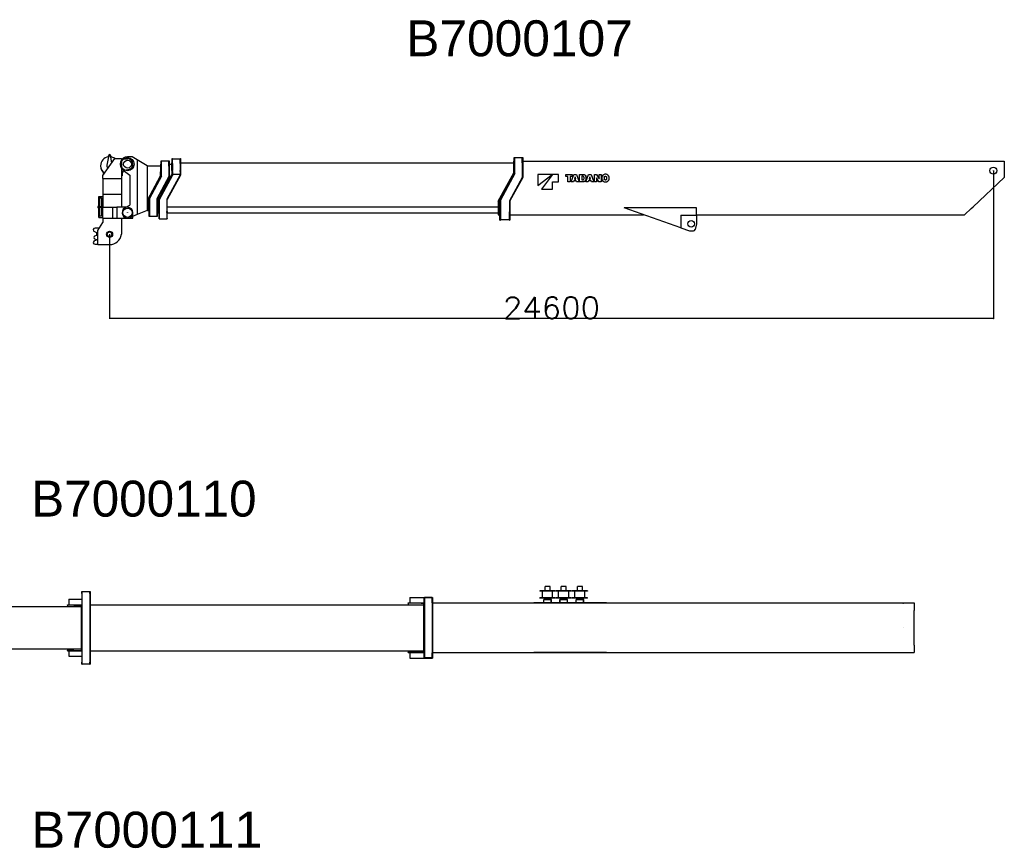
# Model space of a CAD drawing. Extents: x 1292 to 96515, y -55444 to 58338.
# Tile 41 of 80: x 20967 to 48373, y 3760 to 26826. Entities that reach past the tile are written whole.
import ezdxf

# ---------------------------------------------------------------- set-up
doc = ezdxf.new("R2010")
doc.units = 0
doc.header["$PDMODE"] = 35
doc.layers.get('0').update_dxf_attribs({"linetype": 'CONTINUOUS'})
doc.layers.get('DEFPOINTS').update_dxf_attribs({"linetype": 'CONTINUOUS'})
doc.styles.add('MX_DIMTXSTY_4', font='txt.shx', dxfattribs={"width": 1.05, "bigfont": 'extfont.shx'})
doc.styles.add('MX_NOTE_STANDARD', font='txt.shx', dxfattribs={"bigfont": 'extfont.shx'})
doc.dimstyles.new('MXDIMSTYLE', dxfattribs={"dimtxt": 2.8, "dimasz": 2.5, "dimexe": 1, "dimexo": 0.5, "dimgap": 0.5, "dimtad": 1, "dimdsep": 46, "dimtxsty": 'MX_NOTE_STANDARD', "dimblk1": 'OPEN30', "dimblk2": 'OPEN30', "dimsah": 1, "dimcen": 2.5, "dimadec": 0, "dimazin": 0, "dimtfac": 1, "dimtmove": 0, "dimatfit": 3, "dimldrblk": 'OPEN30', "dimfxl": 1, "dimtzin": 0, "dimarcsym": 0})

# ---------------------------------------------------------------- blocks, each defined once
blk = doc.blocks.new('_OPEN30')
at = {"color": 0, "linetype": 'ByBlock', "lineweight": -2}
for p, q in [((-1, 0.267949), (0, 0)), ((0, 0), (-1, -0.267949)), ((0, 0), (-1, 0))]:
    blk.add_line(p, q, dxfattribs=at)
blk = doc.blocks.new('*D12')
at = {"color": 0, "linetype": 'Continuous', "lineweight": -2}
for p, q in [((48068.692102, 22622.898417), (48068.692102, 18502.957499)), ((23468.692102, 20852.898661), (23468.692102, 18502.957499)), ((48065.922102, 18503.957499), (23471.462102, 18503.957499))]:
    blk.add_line(p, q, dxfattribs=at)
at = {"layer": 'DEFPOINTS', "color": 0, "linetype": 'Continuous', "lineweight": 0}
for p in [(48068.692102, 22623.398417), (23468.692102, 20853.398661), (23468.692102, 18503.957499)]:
    blk.add_point(p, dxfattribs=at)
at = {"color": 0, "linetype": 'Continuous', "lineweight": -2, "xscale": 2.77, "yscale": 2.77, "zscale": 2.77, "rotation": 180}
blk.add_blockref('_OPEN30', (23468.692102, 18503.957499), dxfattribs=at)
at = {"color": 0, "linetype": 'Continuous', "lineweight": -2, "xscale": 2.77, "yscale": 2.77, "zscale": 2.77}
blk.add_blockref('_OPEN30', (48068.692102, 18503.957499), dxfattribs=at)
at = {"color": 0, "linetype": 'Continuous', "insert": (35768.692102, 18804.457499), "char_height": 600, "attachment_point": 5, "line_spacing_factor": 0.792857, "style": 'MX_DIMTXSTY_4'}
blk.add_mtext('\\A1;24600', dxfattribs=at)

msp = doc.modelspace()

# ---------------------------------------------------------------- linework, layer by layer
at = {"color": 41, "linetype": 'Continuous'}
for p, q in [((23444.15, 23053.91), (23390.16, 22779.83)), ((23431.78, 23004.84), (23441.23, 23039.05)), ((23451.69, 23049.2), (23451.69, 23052.32)), ((23485.69, 23049.2), (23485.69, 23052.32)), ((23534.36, 22845.13), (23493.23, 23053.91)), ((23518.91, 23002.51), (23493.96, 23050.24)), ((23218.69, 22760.61), (23218.69, 22752.17)), ((23278.69, 22486.6), (23618.69, 22963.4)), ((23388.69, 22762.86), (23388.69, 22764.74)), ((23618.69, 22963.4), (23798.69, 22963.4)), ((23798.69, 22963.4), (23798.69, 22401.4)), ((23798.69, 22953.4), (23968.69, 22953.4)), ((23278.69, 22401.4), (23278.69, 22486.6)), ((23295.01, 22509.48), (23309.46, 22561.82)), ((23818.69, 22483.4), (23798.69, 22483.4)), ((23818.69, 22528.4), (23818.69, 22483.4)), ((24010.69, 22659.4), (23890.69, 22624.4)), ((23278.69, 22401.4), (23798.69, 22401.4)), ((23278.69, 22401.4), (23278.69, 21966.4)), ((23798.69, 22401.4), (23798.69, 21966.4)), ((23278.69, 21966.4), (23278.69, 21603.4)), ((23278.69, 21966.4), (23798.69, 21966.4)), ((23798.69, 21966.4), (23798.69, 21603.4)), ((23174.09, 21688.4), (23162.09, 21688.4)), ((23162.09, 21688.4), (23162.09, 21686.93)), ((23162.09, 21686.93), (23162.09, 21632.94)), ((23174.09, 21900.4), (23278.69, 21900.4)), ((23174.09, 21650.01), (23174.09, 21900.4)), ((23176.39, 21898.1), (23278.69, 21898.1)), ((23176.39, 21618.4), (23176.39, 21898.1)), ((23245.69, 21858.4), (23191.69, 21858.4)), ((23191.69, 21858.4), (23191.69, 21618.4)), ((23245.69, 21858.4), (23245.69, 21618.4)), ((23162.09, 21625.4), (23143.99, 21625.4)), ((23143.99, 21625.4), (23143.99, 21608.4)), ((23143.99, 21608.4), (23143.99, 21591.4)), ((23162.09, 21591.4), (23143.99, 21591.4)), ((23162.09, 21632.94), (23162.09, 21583.86)), ((23162.09, 21583.86), (23162.09, 21529.87)), ((23162.09, 21529.87), (23162.09, 21528.4)), ((23174.09, 21528.4), (23162.09, 21528.4)), ((23174.09, 21650.01), (23174.09, 21632.94)), ((23174.09, 21632.94), (23174.09, 21583.86)), ((23278.69, 21618.4), (23174.09, 21618.4)), ((23278.69, 21598.4), (23174.09, 21598.4)), ((23174.09, 21583.86), (23174.09, 21566.79)), ((23174.09, 21316.4), (23174.09, 21566.79)), ((23176.39, 21318.7), (23176.39, 21598.4)), ((23191.69, 21598.4), (23191.69, 21358.4)), ((23245.69, 21598.4), (23245.69, 21358.4)), ((23278.69, 21603.4), (23564.29, 21603.4)), ((23278.69, 21303.4), (23278.69, 21603.4)), ((23564.29, 21303.4), (23564.29, 21603.4)), ((23564.29, 21603.4), (23668.69, 21603.4)), ((23968.69, 21603.4), (23668.69, 21603.4)), ((23668.69, 21603.4), (23668.69, 21303.4)), ((24118.69, 21303.4), (24118.69, 21453.4)), ((23139.69, 20956), (23278.69, 21175.7)), ((23174.09, 21316.4), (23278.69, 21316.4)), ((23176.39, 21318.7), (23278.69, 21318.7)), ((23245.69, 21358.4), (23191.69, 21358.4)), ((23278.69, 21303.4), (23564.29, 21303.4)), ((23278.69, 21303.4), (23278.69, 21175.7)), ((23564.29, 21303.4), (23668.69, 21303.4)), ((23668.69, 21303.4), (24118.69, 21303.4)), ((23798.69, 21303.4), (23798.69, 20853.4)), ((23113.69, 20893.4), (23041.78, 20928.45)), ((23062.62, 20811.39), (23139.69, 20839.4)), ((23182.33, 21023.4), (23063.69, 21023.4)), ((23113.69, 20829.95), (23113.69, 20893.4)), ((23139.69, 20564.4), (23139.69, 20956)), ((23041.78, 20668.34), (23108.34, 20700.79)), ((23139.69, 20689.4), (23062.62, 20717.4)), ((23063.69, 20573.4), (23139.69, 20573.4)), ((23139.69, 20564.4), (23468.69, 20564.4))]:
    msp.add_line(p, q, dxfattribs=at)
at = {"color": 162, "linetype": 'Continuous'}
for p, q in [((24098.19, 23008.4), (23968.69, 23008.4)), ((24241.49, 22922.86), (24098.19, 23008.4)), ((24518.69, 22757.4), (24241.49, 22922.86)), ((24241.49, 22922.86), (24241.49, 21403.4)), ((24518.69, 22757.4), (24888.69, 22757.4)), ((24518.69, 22757.4), (24518.69, 21517.4)), ((24888.69, 22800.4), (24888.69, 22590.8)), ((24888.69, 22800.4), (24902.69, 22800.4)), ((24902.69, 22750.4), (24902.69, 22900.4)), ((24902.69, 22900.4), (24912.69, 22900.4)), ((24902.69, 22469.4), (24902.69, 22750.4)), ((24912.69, 22466.88), (24912.69, 22900.4)), ((25118.69, 22890.4), (24912.69, 22890.4)), ((25118.69, 22900.4), (25128.69, 22900.4)), ((25118.69, 22750.4), (25118.69, 22900.4)), ((25118.69, 22750.4), (25118.69, 22459.43)), ((25128.69, 22900.4), (25128.69, 22750.4)), ((25128.69, 22800.4), (25198.69, 22800.4)), ((25128.69, 22750.4), (25128.69, 22456.9)), ((25198.69, 22632.2), (25198.69, 22843.4)), ((25198.69, 22843.4), (25208.69, 22843.4)), ((25208.69, 22903.4), (25208.69, 22958.4)), ((25208.69, 22958.4), (25220.69, 22958.4)), ((25208.69, 22839.19), (25208.69, 22903.4)), ((25208.69, 22818.41), (25208.69, 22839.19)), ((25208.69, 22818.41), (25208.69, 22624.27)), ((25220.69, 22839.19), (25220.69, 22958.4)), ((25220.69, 22948.4), (25430.69, 22948.4)), ((25220.69, 22818.41), (25220.69, 22839.19)), ((25220.69, 22818.41), (25220.69, 22624.27)), ((25430.69, 22958.4), (25442.69, 22958.4)), ((25430.69, 22903.4), (25430.69, 22958.4)), ((25430.69, 22839.19), (25430.69, 22903.4)), ((25430.69, 22818.41), (25430.69, 22839.19)), ((25430.69, 22818.41), (25430.69, 22624.27)), ((25442.69, 22958.4), (25442.69, 22903.4)), ((25442.69, 22903.4), (25442.69, 22839.19)), ((25442.69, 22843.4), (34723.69, 22843.4)), ((25442.69, 22839.19), (25442.69, 22818.41)), ((25442.69, 22818.41), (25442.69, 22624.27)), ((34723.69, 22884.4), (34733.69, 22884.4)), ((34723.69, 22673.2), (34723.69, 22884.4)), ((34733.69, 22838.4), (34733.69, 22988.4)), ((34733.69, 22988.4), (34745.69, 22988.4)), ((34733.69, 22544.4), (34733.69, 22838.4)), ((34745.69, 22541.34), (34745.69, 22988.4)), ((34955.69, 22978.4), (34745.69, 22978.4)), ((34955.69, 22988.4), (34967.69, 22988.4)), ((34955.69, 22838.4), (34955.69, 22988.4)), ((34955.69, 22838.4), (34955.69, 22432.38)), ((34967.69, 22988.4), (34967.69, 22838.4)), ((34967.69, 22884.4), (48372.69, 22884.4)), ((34967.69, 22838.4), (34967.69, 22429.3)), ((48372.69, 22884.4), (48372.69, 22673.2)), ((23844.92, 22639.98), (24028.69, 22500.8)), ((24028.69, 22500.8), (24028.69, 21659)), ((24528.69, 21800.9), (24888.69, 22475.9)), ((24808.69, 21781.4), (25198.69, 22516.4)), ((24848.69, 21819.4), (25208.69, 22494.4)), ((24860.69, 21816.4), (25220.69, 22491.4)), ((24888.69, 22475.9), (24888.69, 22590.8)), ((25430.69, 22502.76), (25061.69, 21827.76)), ((25442.69, 22499.7), (25073.69, 21824.7)), ((25198.69, 22632.2), (25198.69, 22516.4)), ((25208.69, 22598.49), (25208.69, 22624.27)), ((25208.69, 22598.49), (25208.69, 22526.2)), ((25208.69, 22526.2), (25208.69, 22494.4)), ((25208.69, 22526.2), (25220.69, 22526.2)), ((25220.69, 22598.49), (25220.69, 22624.27)), ((25220.69, 22598.49), (25220.69, 22526.2)), ((25220.69, 22526.2), (25430.69, 22526.2)), ((25220.69, 22526.2), (25220.69, 22491.4)), ((25430.69, 22598.49), (25430.69, 22624.27)), ((25430.69, 22598.49), (25430.69, 22526.2)), ((25430.69, 22526.2), (25442.69, 22526.2)), ((25430.69, 22526.2), (25430.69, 22502.76)), ((25442.69, 22624.27), (25442.69, 22598.49)), ((25442.69, 22598.49), (25442.69, 22526.2)), ((25442.69, 22526.2), (25442.69, 22499.7)), ((34288.69, 21772.4), (34723.69, 22562.4)), ((34333.69, 21809.4), (34733.69, 22544.4)), ((34745.69, 22541.34), (34345.69, 21806.34)), ((34723.69, 22562.4), (34723.69, 22673.2)), ((35387.54, 22210.56), (35786.93, 22517.77)), ((35786.93, 22517.77), (35387.54, 22517.77)), ((35387.54, 22517.77), (35387.54, 22210.56)), ((35797.17, 22517.77), (35489.95, 22108.15)), ((35961.03, 22517.77), (35797.17, 22517.77)), ((35961.03, 22312.96), (35961.03, 22517.77)), ((36165.84, 22462.19), (36165.84, 22517.77)), ((36165.84, 22517.77), (36344.93, 22517.77)), ((36317.82, 22312.96), (36391.92, 22517.77)), ((36344.93, 22517.77), (36344.93, 22462.19)), ((36391.92, 22517.77), (36461.9, 22517.77)), ((36461.9, 22517.77), (36536.02, 22312.96)), ((36551.18, 22312.96), (36551.18, 22517.77)), ((36551.18, 22517.77), (36653.53, 22517.77)), ((36726.91, 22312.96), (36801.01, 22517.77)), ((36801.01, 22517.77), (36871, 22517.77)), ((36871, 22517.77), (36945.11, 22312.96)), ((36962.23, 22517.77), (37022.95, 22517.77)), ((36962.23, 22312.96), (36962.23, 22517.77)), ((37022.95, 22517.77), (37080.26, 22424.55)), ((37091.92, 22420), (37091.92, 22517.77)), ((37091.92, 22517.77), (37150.58, 22517.77)), ((37150.58, 22517.77), (37150.58, 22312.96)), ((48372.69, 22673.2), (48372.69, 22433.4)), ((24568.69, 21849.4), (24902.69, 22469.4)), ((24912.69, 22466.88), (24578.69, 21846.88)), ((25118.69, 22459.43), (24783.69, 21839.43)), ((25128.69, 22456.9), (24793.69, 21836.9)), ((34955.69, 22432.38), (34599.69, 21784.38)), ((34967.69, 22429.3), (34611.69, 21781.3)), ((35797.17, 22312.96), (35961.03, 22312.96)), ((35797.17, 22108.15), (35797.17, 22312.96)), ((36222.96, 22462.19), (36165.84, 22462.19)), ((36222.96, 22312.96), (36222.96, 22462.19)), ((36287.8, 22312.96), (36222.96, 22312.96)), ((36344.93, 22462.19), (36287.8, 22462.19)), ((36287.8, 22462.19), (36287.8, 22312.96)), ((36384.71, 22312.96), (36317.82, 22312.96)), ((36393.92, 22342.81), (36384.71, 22312.96)), ((36459.91, 22342.81), (36393.92, 22342.81)), ((36422.18, 22434.49), (36407.24, 22386.03)), ((36407.24, 22386.03), (36446.59, 22386.03)), ((36427.62, 22451.9), (36426.22, 22451.9)), ((36446.59, 22386.03), (36431.65, 22434.49)), ((36469.11, 22312.96), (36459.91, 22342.81)), ((36536.02, 22312.96), (36469.11, 22312.96)), ((36653.53, 22312.96), (36551.18, 22312.96)), ((36639.02, 22466.31), (36611.91, 22466.31)), ((36611.91, 22466.31), (36611.91, 22364.42)), ((36611.91, 22364.42), (36639.02, 22364.42)), ((36793.81, 22312.96), (36726.91, 22312.96)), ((36803.01, 22342.81), (36793.81, 22312.96)), ((36869, 22342.81), (36803.01, 22342.81)), ((36831.27, 22434.49), (36816.33, 22386.03)), ((36816.33, 22386.03), (36855.68, 22386.03)), ((36836.71, 22451.9), (36835.3, 22451.9)), ((36855.68, 22386.03), (36840.74, 22434.49)), ((36878.21, 22312.96), (36869, 22342.81)), ((36945.11, 22312.96), (36878.21, 22312.96)), ((37020.89, 22312.96), (36962.23, 22312.96)), ((37021.55, 22425.14), (37020.11, 22425.14)), ((37020.89, 22410.73), (37020.89, 22312.96)), ((37089.86, 22312.96), (37032.55, 22406.18)), ((37150.58, 22312.96), (37089.86, 22312.96)), ((37091.26, 22405.59), (37092.7, 22405.59)), ((48372.69, 22433.4), (47503.74, 21619.77)), ((35489.95, 22108.15), (35797.17, 22108.15)), ((23895.34, 21584.24), (24028.69, 21659)), ((24528.69, 21706.5), (24518.69, 21706.5)), ((24528.69, 21800.9), (24528.69, 21656.4)), ((24528.69, 21656.4), (24528.69, 21507.97)), ((24568.69, 21656.4), (24528.69, 21656.4)), ((24568.69, 21564.86), (24568.69, 21849.4)), ((24578.69, 21846.88), (24578.69, 21351.4)), ((24783.69, 21839.43), (24783.69, 21564.86)), ((24793.69, 21836.9), (24793.69, 21564.86)), ((24808.69, 21656.4), (24793.69, 21656.4)), ((24808.69, 21781.4), (24808.69, 21609.5)), ((24848.69, 21488.07), (24848.69, 21819.4)), ((24860.69, 21281.4), (24860.69, 21816.4)), ((25061.69, 21827.76), (25061.69, 21488.07)), ((25073.69, 21488.07), (25073.69, 21824.7)), ((34288.69, 21772.4), (34288.69, 21619.77)), ((34333.69, 21477.01), (34333.69, 21809.4)), ((34345.69, 21806.34), (34345.69, 21252.79)), ((34599.69, 21784.38), (34599.69, 21477.01)), ((34611.69, 21781.3), (34611.69, 21477.01)), ((24241.49, 21403.4), (24025.74, 21314.67)), ((24518.69, 21517.4), (24241.49, 21403.4)), ((24528.69, 21560.4), (24518.69, 21560.4)), ((24528.69, 21507.97), (24528.69, 21501.4)), ((24568.69, 21501.4), (24528.69, 21501.4)), ((24568.69, 21537.41), (24568.69, 21564.86)), ((24568.69, 21359.89), (24568.69, 21537.41)), ((24783.69, 21564.86), (24783.69, 21537.41)), ((24783.69, 21537.41), (24783.69, 21359.89)), ((24793.69, 21564.86), (24793.69, 21537.41)), ((24793.69, 21537.41), (24793.69, 21359.89)), ((24808.69, 21501.4), (24793.69, 21501.4)), ((24808.69, 21609.5), (24808.69, 21442.4)), ((24848.69, 21609.5), (24808.69, 21609.5)), ((24848.69, 21442.4), (24808.69, 21442.4)), ((24848.69, 21460.67), (24848.69, 21488.07)), ((24848.69, 21290.06), (24848.69, 21460.67)), ((25061.69, 21460.67), (25061.69, 21488.07)), ((25061.69, 21460.67), (25061.69, 21290.06)), ((34288.69, 21609.5), (25073.69, 21609.5)), ((25073.69, 21488.07), (25073.69, 21460.67)), ((25073.69, 21290.06), (25073.69, 21460.67)), ((34288.69, 21442.4), (25073.69, 21442.4)), ((34288.69, 21619.77), (34288.69, 21568.61)), ((34288.69, 21568.61), (34288.69, 21401.24)), ((34288.69, 21401.24), (34288.69, 21396.4)), ((34288.69, 21396.4), (34333.69, 21396.4)), ((34333.69, 21449.64), (34333.69, 21477.01)), ((34333.69, 21252.79), (34333.69, 21449.64)), ((34599.69, 21449.64), (34599.69, 21477.01)), ((34599.69, 21252.79), (34599.69, 21449.64)), ((34611.69, 21477.01), (34611.69, 21449.64)), ((34611.69, 21449.64), (34611.69, 21252.79)), ((34611.69, 21396.4), (38326.74, 21396.4)), ((39373.69, 21028.5), (37788.89, 21585.4)), ((39808.69, 21585.4), (37788.89, 21585.4)), ((39373.69, 21380.4), (39373.69, 21028.5)), ((39373.69, 21380.4), (39808.69, 21380.4)), ((39808.69, 21380.4), (39808.69, 21585.4)), ((39808.69, 21396.4), (47265.19, 21396.4)), ((39808.69, 21380.4), (39808.69, 21141.4)), ((47265.19, 21396.4), (47270.36, 21401.24)), ((47449.11, 21568.61), (47270.36, 21401.24)), ((47449.11, 21568.61), (47503.74, 21619.77)), ((24568.69, 21351.4), (24568.69, 21359.89)), ((24578.69, 21351.4), (24568.69, 21351.4)), ((24578.69, 21356.4), (24783.69, 21356.4)), ((24783.69, 21359.89), (24783.69, 21351.4)), ((24793.69, 21351.4), (24783.69, 21351.4)), ((24793.69, 21359.89), (24793.69, 21351.4)), ((24848.69, 21281.4), (24848.69, 21290.06)), ((24848.69, 21281.4), (24860.69, 21281.4)), ((24860.69, 21286.4), (25061.69, 21286.4)), ((25061.69, 21281.4), (25061.69, 21290.06)), ((25061.69, 21281.4), (25073.69, 21281.4)), ((25073.69, 21290.06), (25073.69, 21281.4)), ((34333.69, 21248.4), (34333.69, 21252.79)), ((34333.69, 21248.4), (34345.69, 21248.4)), ((34599.69, 21253.4), (34345.69, 21253.4)), ((34345.69, 21248.4), (34345.69, 21252.79)), ((34599.69, 21248.4), (34599.69, 21252.79)), ((34599.69, 21248.4), (34611.69, 21248.4)), ((34611.69, 21252.79), (34611.69, 21248.4)), ((39808.69, 21141.4), (39767.47, 20981.61)), ((39373.69, 21028.5), (39613.89, 20944.1)), ((39613.89, 20944.1), (39719.05, 20944.1)), ((35728.66, 11047.14), (35588.66, 11047.14)), ((35588.66, 10925.14), (35588.66, 11047.14)), ((35728.66, 10925.14), (35728.66, 11047.14)), ((36178.66, 11047.14), (36038.66, 11047.14)), ((36038.66, 10925.14), (36038.66, 11047.14)), ((36178.66, 10925.14), (36178.66, 11047.14)), ((36628.66, 11047.14), (36488.66, 11047.14)), ((36488.66, 10925.14), (36488.66, 11047.14)), ((36628.66, 10925.14), (36628.66, 11047.14)), ((22338.66, 10691.14), (22698.66, 10691.14)), ((22338.66, 10691.14), (22338.66, 10540.14)), ((22698.66, 10856.14), (22698.66, 10911.14)), ((22698.66, 10911.14), (22710.66, 10911.14)), ((22698.66, 10856.14), (22698.66, 8944.14)), ((22710.66, 8889.14), (22710.66, 10911.14)), ((22710.66, 10906.14), (22920.66, 10906.14)), ((22920.66, 10911.14), (22932.66, 10911.14)), ((22920.66, 10856.14), (22920.66, 10911.14)), ((22920.66, 10856.14), (22920.66, 8944.14)), ((22932.66, 10911.14), (22932.66, 10856.14)), ((22932.66, 10856.14), (22932.66, 8944.14)), ((31823.66, 10745.14), (32445.66, 10745.14)), ((31823.66, 10745.14), (31823.66, 10594.14)), ((32223.66, 10595.14), (32223.66, 10745.14)), ((32235.66, 10745.14), (32235.66, 9055.14)), ((32445.66, 10741.14), (32235.66, 10741.14)), ((32445.66, 10745.14), (32457.66, 10745.14)), ((32445.66, 10595.14), (32445.66, 10745.14)), ((32457.66, 10745.14), (32457.66, 10595.14)), ((35873.66, 10925.14), (35443.66, 10925.14)), ((35443.66, 10925.14), (35443.66, 10915.14)), ((35873.66, 10915.14), (35443.66, 10915.14)), ((35443.66, 10725.14), (35443.66, 10735.14)), ((35873.66, 10735.14), (35443.66, 10735.14)), ((35873.66, 10725.14), (35443.66, 10725.14)), ((35518.66, 10735.14), (35518.66, 10915.14)), ((35588.66, 10683.64), (35588.66, 10725.14)), ((35728.66, 10683.64), (35728.66, 10725.14)), ((35798.66, 10735.14), (35798.66, 10915.14)), ((35873.66, 10925.14), (35873.66, 10915.14)), ((35873.66, 10725.14), (35873.66, 10735.14)), ((36323.66, 10925.14), (35893.66, 10925.14)), ((35893.66, 10925.14), (35893.66, 10915.14)), ((36323.66, 10915.14), (35893.66, 10915.14)), ((35893.66, 10725.14), (35893.66, 10735.14)), ((36323.66, 10735.14), (35893.66, 10735.14)), ((36323.66, 10725.14), (35893.66, 10725.14)), ((35968.66, 10735.14), (35968.66, 10915.14)), ((36038.66, 10683.64), (36038.66, 10725.14)), ((36178.66, 10683.64), (36178.66, 10725.14)), ((36248.66, 10735.14), (36248.66, 10915.14)), ((36323.66, 10925.14), (36323.66, 10915.14)), ((36323.66, 10725.14), (36323.66, 10735.14)), ((36773.66, 10925.14), (36343.66, 10925.14)), ((36343.66, 10925.14), (36343.66, 10915.14)), ((36773.66, 10915.14), (36343.66, 10915.14)), ((36343.66, 10725.14), (36343.66, 10735.14)), ((36773.66, 10735.14), (36343.66, 10735.14)), ((36773.66, 10725.14), (36343.66, 10725.14)), ((36418.66, 10735.14), (36418.66, 10915.14)), ((36488.66, 10683.64), (36488.66, 10725.14)), ((36628.66, 10683.64), (36628.66, 10725.14)), ((36698.66, 10735.14), (36698.66, 10915.14)), ((36773.66, 10925.14), (36773.66, 10915.14)), ((36773.66, 10725.14), (36773.66, 10735.14)), ((13418.66, 10488.14), (22688.66, 10488.14)), ((22298.66, 10540.14), (22698.66, 10540.14)), ((22298.66, 10530.14), (22298.66, 10540.14)), ((22298.66, 10530.14), (22298.66, 10488.14)), ((22474.83, 10530.14), (22298.66, 10530.14)), ((22474.83, 10530.14), (22688.66, 10530.14)), ((22688.66, 10328.94), (22688.66, 10540.14)), ((22932.66, 10540.14), (32213.66, 10540.14)), ((31778.66, 10594.14), (32223.66, 10594.14)), ((31778.66, 10584.14), (31778.66, 10594.14)), ((32142.63, 10584.14), (31778.66, 10584.14)), ((31778.66, 10584.14), (31778.66, 10556.85)), ((31778.66, 10556.85), (31778.66, 10540.14)), ((32142.63, 10584.14), (32213.66, 10584.14)), ((32213.66, 10382.94), (32213.66, 10594.14)), ((32223.66, 10595.14), (32223.66, 9205.14)), ((32445.66, 10595.14), (32445.66, 9205.14)), ((32457.66, 10595.14), (32457.66, 9205.14)), ((32457.66, 10594.14), (45862.66, 10594.14)), ((35278.86, 10594.39), (35278.86, 10594.14)), ((35551.66, 10594.39), (35278.86, 10594.39)), ((35632.68, 10683.64), (35551.66, 10683.64)), ((35551.66, 10594.14), (35551.66, 10683.64)), ((35556.16, 10594.14), (35556.16, 10679.14)), ((35761.16, 10679.14), (35556.16, 10679.14)), ((35761.16, 10594.39), (35556.16, 10594.39)), ((35684.64, 10683.64), (35632.68, 10683.64)), ((35765.66, 10683.64), (35684.64, 10683.64)), ((35761.16, 10594.14), (35761.16, 10679.14)), ((35765.66, 10594.14), (35765.66, 10683.64)), ((36001.66, 10594.39), (35765.66, 10594.39)), ((36082.68, 10683.64), (36001.66, 10683.64)), ((36001.66, 10594.14), (36001.66, 10683.64)), ((36006.16, 10594.14), (36006.16, 10679.14)), ((36211.16, 10679.14), (36006.16, 10679.14)), ((36211.16, 10594.39), (36006.16, 10594.39)), ((36134.64, 10683.64), (36082.68, 10683.64)), ((36215.66, 10683.64), (36134.64, 10683.64)), ((36211.16, 10594.14), (36211.16, 10679.14)), ((36215.66, 10594.14), (36215.66, 10683.64)), ((36451.66, 10594.39), (36215.66, 10594.39)), ((36532.68, 10683.64), (36451.66, 10683.64)), ((36451.66, 10594.14), (36451.66, 10683.64)), ((36456.16, 10594.14), (36456.16, 10679.14)), ((36661.16, 10679.14), (36456.16, 10679.14)), ((36661.16, 10594.39), (36456.16, 10594.39)), ((36584.64, 10683.64), (36532.68, 10683.64)), ((36665.66, 10683.64), (36584.64, 10683.64)), ((36661.16, 10594.14), (36661.16, 10679.14)), ((36665.66, 10594.14), (36665.66, 10683.64)), ((37298.66, 10594.39), (36665.66, 10594.39)), ((37298.66, 10594.39), (37298.66, 10594.14)), ((45862.66, 10594.14), (45862.66, 10382.94)), ((22688.66, 9471.34), (22688.66, 10328.94)), ((32213.66, 9417.34), (32213.66, 10382.94)), ((45862.66, 9417.34), (45862.66, 10382.94)), ((22688.66, 9260.14), (22688.66, 9471.34)), ((32213.66, 9206.14), (32213.66, 9417.34)), ((45862.66, 9417.34), (45862.66, 9206.14)), ((13418.66, 9312.14), (22688.66, 9312.14)), ((22298.66, 9312.14), (22298.66, 9270.14)), ((22474.83, 9270.14), (22298.66, 9270.14)), ((22298.66, 9260.14), (22298.66, 9270.14)), ((22298.66, 9260.14), (22688.66, 9260.14)), ((22338.66, 9260.14), (22338.66, 9109.14)), ((22338.66, 9109.14), (22698.66, 9109.14)), ((22474.83, 9270.14), (22688.66, 9270.14)), ((22688.66, 9260.14), (22698.66, 9260.14)), ((22932.66, 9260.14), (32213.66, 9260.14)), ((31778.66, 9260.14), (31778.66, 9243.43)), ((31778.66, 9243.43), (31778.66, 9216.14)), ((32142.63, 9216.14), (31778.66, 9216.14)), ((31778.66, 9206.14), (31778.66, 9216.14)), ((31778.66, 9206.14), (32213.66, 9206.14)), ((31823.66, 9206.14), (31823.66, 9055.14)), ((31823.66, 9055.14), (32223.66, 9055.14)), ((32142.63, 9216.14), (32213.66, 9216.14)), ((32213.66, 9206.14), (32223.66, 9206.14)), ((32223.66, 9055.14), (32223.66, 9205.14)), ((32223.66, 9055.14), (32445.66, 9055.14)), ((32445.66, 9059.14), (32235.66, 9059.14)), ((32445.66, 9055.14), (32445.66, 9205.14)), ((32445.66, 9055.14), (32457.66, 9055.14)), ((32457.66, 9206.14), (45473.1, 9206.14)), ((32457.66, 9205.14), (32457.66, 9055.14)), ((35278.86, 9206.14), (35278.86, 9205.89)), ((37298.66, 9205.89), (35278.86, 9205.89)), ((37298.66, 9206.14), (37298.66, 9205.89)), ((45473.12, 9206.14), (45644.21, 9206.14)), ((45644.22, 9206.14), (45862.66, 9206.14)), ((22698.66, 8889.14), (22698.66, 8944.14)), ((22698.66, 8889.14), (22710.66, 8889.14)), ((22710.66, 8894.14), (22920.66, 8894.14)), ((22920.66, 8889.14), (22920.66, 8944.14)), ((22920.66, 8889.14), (22932.66, 8889.14)), ((22932.66, 8944.14), (22932.66, 8889.14))]:
    msp.add_line(p, q, dxfattribs=at)
for centre, radius in [((23968.69, 22803.4), 185), ((48068.69, 22623.4), 99), ((23968.69, 21453.4), 130), ((39658.69, 21141.4), 90)]:
    msp.add_circle(centre, radius, dxfattribs=at)
at = {"color": 41, "linetype": 'Continuous'}
for centre, radius in [((23968.69, 22803.4), 108.15), ((23968.69, 21453.4), 130), ((23468.69, 20853.4), 85), ((23468.69, 20853.4), 63.5)]:
    msp.add_circle(centre, radius, dxfattribs=at)
at = {"color": 162, "linetype": 'Continuous'}
for centre, radius, start, end in [((23968.69, 22803.4), 205, 90, 232.861111), ((37260.52, 22430.35), 90.58, 107.269186, 152.940304), ((37270.29, 22398.86), 123.55, 90.003317, 107.260154), ((37270.28, 22398.86), 123.55, 72.739846, 89.996683), ((37280.03, 22430.31), 90.62, 27.071489, 72.726115), ((36320.53, 22467.24), 106.79, 342.142165, 351.741732), ((36532.46, 22467), 105.92, 188.195011, 197.873237), ((36599.54, 22415.37), 78.23, 359.995154, 20.705277), ((36599.54, 22415.36), 78.23, 339.294228, 0.0022), ((36603.63, 22415.34), 134.88, 0.011009, 23.93631), ((36603.63, 22415.39), 134.88, 336.063248, 359.987765), ((36728.7, 22467.41), 107.73, 342.206222, 351.721194), ((36943.15, 22467.37), 107.56, 188.271059, 197.801569), ((36889.35, 22410.79), 131.54, 359.975201, 6.265581), ((37204.69, 22518.7), 205.65, 207.058864, 213.169177), ((36908.19, 22312.05), 205.58, 27.064602, 33.175953), ((37223.38, 22419.94), 131.47, 179.974941, 186.267103), ((37289.82, 22415.35), 123.49, 152.928981, 179.995346), ((37289.82, 22415.38), 123.49, 180.006353, 207.071342), ((37260.5, 22400.36), 90.54, 207.052822, 252.740318), ((37335.43, 22415.37), 103.74, 165.435633, 180.002805), ((37335.41, 22415.36), 103.72, 179.998345, 194.565668), ((37270.27, 22431.77), 123.44, 252.733499, 270.005512), ((37270.3, 22431.77), 123.44, 269.994488, 287.266501), ((37204.77, 22415.35), 104.11, 0.007186, 14.521274), ((37204.79, 22415.38), 104.09, 345.47743, 359.991666), ((37250.65, 22415.35), 123.59, 0.008615, 27.052096), ((37250.65, 22415.39), 123.59, 332.947581, 359.989687), ((23968.69, 21453.4), 150, 119.275455, 292.355088), ((39719.05, 20994.1), 50, 270, 345.534097)]:
    msp.add_arc(centre, radius, start, end, dxfattribs=at)
at = {"color": 41, "linetype": 'Continuous'}
for centre, radius, start, end in [((23968.69, 22803.4), 150, 286.260205, 90), ((23468.69, 22753.4), 250, 203.435372, 230.359999), ((23918.69, 22528.4), 100, 106.260205, 180), ((23968.69, 21453.4), 150, 0, 90), ((23063.69, 20973.4), 50, 90, 244.010766), ((23468.69, 20897.31), 332.91, 270, 352.421), ((23063.69, 20623.4), 50, 115.989234, 270), ((23079.69, 20764.4), 50, 109.96908, 250.03092)]:
    msp.add_arc(centre, radius, start, end, dxfattribs=at)
for centre, major_axis, start_param, end_param in [((23468.69, 23049.2), (25, 0), 0.1921525, 2.94944015), ((23468.69, 23052.32), (17, 0), 0, 3.14159265), ((23468.69, 23052.32), (17, 0), 3.14159265, 6.28318531), ((23468.69, 23049.2), (17, 0), 3.14159265, 6.28318531), ((23468.69, 22760.62), (-250, 0), 4.84933042, 6.28318531), ((23468.69, 22760.62), (-250, 0), 0, 0.9748538), ((23468.69, 22752.17), (-250, 0), 0, 0.95515427), ((23468.69, 22764.74), (80, 0), 2.94944015, 3.14160945), ((23468.69, 22764.74), (80, 0), 3.14160945, 4.18410775), ((23468.69, 22762.86), (80, 0), 3.14160945, 4.17038688), ((23468.69, 22760.62), (-250, 0), 4.08110512, 4.57544685)]:
    msp.add_ellipse(centre, major_axis=major_axis, ratio=0.987688, start_param=start_param, end_param=end_param, dxfattribs=at)
at = {"color": 162, "linetype": 'Continuous'}
for points, knots in [([(36653.53, 22517.77), (36655.63, 22517.77), (36659.82, 22517.61), (36666.03, 22516.88), (36672.12, 22515.68), (36678.05, 22514.02), (36683.82, 22511.92), (36689.39, 22509.4), (36694.74, 22506.47), (36699.86, 22503.15), (36704.71, 22499.45), (36709.27, 22495.38), (36713.52, 22490.96), (36717.45, 22486.2), (36721.01, 22481.13), (36724.2, 22475.74), (36726.05, 22471.98), (36726.91, 22470.06)], [0, 0, 0, 0, 6.3087318, 12.55319668, 18.74675641, 24.90109924, 31.0264894, 37.13205099, 43.22607709, 49.31635588, 55.41050676, 61.51631956, 67.64209061, 73.79694874, 79.99116425, 86.2364325, 92.54612322, 92.54612322, 92.54612322, 92.54612322]), ([(36672.72, 22443.03), (36672.37, 22443.96), (36671.59, 22445.77), (36670.22, 22448.38), (36668.65, 22450.85), (36666.91, 22453.16), (36664.99, 22455.32), (36662.91, 22457.31), (36660.69, 22459.12), (36658.33, 22460.75), (36655.85, 22462.19), (36653.25, 22463.43), (36650.56, 22464.46), (36647.77, 22465.28), (36644.91, 22465.87), (36641.99, 22466.23), (36640.01, 22466.31), (36639.02, 22466.31)], [0, 0, 0, 0, 2.97550147, 5.91751173, 8.8331574, 11.72862186, 14.60928282, 17.47987177, 20.34464911, 23.20758982, 26.07257533, 28.94358724, 31.82489895, 34.72126108, 37.63807606, 40.5815568, 43.55886346, 43.55886346, 43.55886346, 43.55886346]), ([(36672.72, 22443.03), (36672.37, 22443.96), (36671.59, 22445.77), (36670.22, 22448.38), (36668.65, 22450.85), (36666.91, 22453.16), (36664.99, 22455.32), (36662.91, 22457.31), (36660.69, 22459.12), (36658.33, 22460.75), (36655.85, 22462.19), (36653.25, 22463.43), (36650.56, 22464.46), (36647.77, 22465.28), (36644.91, 22465.87), (36641.99, 22466.23), (36640.01, 22466.31), (36639.02, 22466.31)], [0, 0, 0, 0, 2.97550147, 5.91751173, 8.8331574, 11.72862186, 14.60928282, 17.47987177, 20.34464911, 23.20758982, 26.07257533, 28.94358724, 31.82489895, 34.72126108, 37.63807606, 40.5815568, 43.55886346, 43.55886346, 43.55886346, 43.55886346]), ([(36639.02, 22364.42), (36640.01, 22364.42), (36641.99, 22364.5), (36644.91, 22364.86), (36647.77, 22365.46), (36650.56, 22366.27), (36653.25, 22367.31), (36655.85, 22368.55), (36658.33, 22369.98), (36660.69, 22371.61), (36662.91, 22373.43), (36664.99, 22375.41), (36666.91, 22377.57), (36668.65, 22379.88), (36670.22, 22382.35), (36671.59, 22384.96), (36672.37, 22386.77), (36672.72, 22387.7)], [0, 0, 0, 0, 2.97730449, 5.92076695, 8.83753517, 11.73381379, 14.61500093, 17.48584681, 20.35062809, 23.21333308, 26.07785305, 28.94817569, 31.82857655, 34.7238044, 37.63925588, 40.58113439, 43.55658719, 43.55658719, 43.55658719, 43.55658719]), ([(36639.02, 22364.42), (36640.01, 22364.42), (36641.99, 22364.5), (36644.91, 22364.86), (36647.77, 22365.46), (36650.56, 22366.27), (36653.25, 22367.31), (36655.85, 22368.55), (36658.33, 22369.98), (36660.69, 22371.61), (36662.91, 22373.43), (36664.99, 22375.41), (36666.91, 22377.57), (36668.65, 22379.88), (36670.22, 22382.35), (36671.59, 22384.96), (36672.37, 22386.77), (36672.72, 22387.7)], [0, 0, 0, 0, 2.97730449, 5.92076695, 8.83753517, 11.73381379, 14.61500093, 17.48584681, 20.35062809, 23.21333308, 26.07785305, 28.94817569, 31.82857655, 34.7238044, 37.63925588, 40.58113439, 43.55658719, 43.55658719, 43.55658719, 43.55658719]), ([(36726.91, 22360.67), (36726.05, 22358.75), (36724.2, 22354.99), (36721.01, 22349.61), (36717.45, 22344.53), (36713.52, 22339.77), (36709.27, 22335.35), (36704.71, 22331.29), (36699.86, 22327.58), (36694.74, 22324.26), (36689.39, 22321.33), (36683.82, 22318.81), (36678.05, 22316.71), (36672.12, 22315.05), (36666.03, 22313.85), (36659.82, 22313.12), (36655.63, 22312.96), (36653.53, 22312.96)], [0, 0, 0, 0, 6.30956087, 12.55473894, 18.74889767, 24.90372619, 31.02948873, 37.13530841, 43.22947632, 49.31977765, 55.41382784, 61.51941195, 67.64482077, 73.79917708, 79.99274482, 86.23721299, 92.54594519, 92.54594519, 92.54594519, 92.54594519]), ([(37235.02, 22441.46), (37235.3, 22442.52), (37235.94, 22444.61), (37237.17, 22447.62), (37238.65, 22450.48), (37240.36, 22453.18), (37242.29, 22455.7), (37244.42, 22458.04), (37246.73, 22460.17), (37249.23, 22462.1), (37251.88, 22463.81), (37254.67, 22465.29), (37257.6, 22466.52), (37260.64, 22467.5), (37263.78, 22468.21), (37267.01, 22468.65), (37269.19, 22468.75), (37270.29, 22468.75)], [0, 0, 0, 0, 3.29298158, 6.54130434, 9.75489149, 12.94221351, 16.11048776, 19.26591857, 22.41396649, 25.55963718, 28.70778148, 31.86339907, 35.03193854, 38.21958644, 41.43353678, 44.68223147, 47.97556049, 47.97556049, 47.97556049, 47.97556049]), ([(37235.02, 22441.46), (37235.3, 22442.52), (37235.94, 22444.61), (37237.17, 22447.62), (37238.65, 22450.48), (37240.36, 22453.18), (37242.29, 22455.7), (37244.42, 22458.04), (37246.73, 22460.17), (37249.23, 22462.1), (37251.88, 22463.81), (37254.67, 22465.29), (37257.6, 22466.52), (37260.64, 22467.5), (37263.78, 22468.21), (37267.01, 22468.65), (37269.19, 22468.75), (37270.29, 22468.75)], [0, 0, 0, 0, 3.29298158, 6.54130434, 9.75489149, 12.94221351, 16.11048776, 19.26591857, 22.41396649, 25.55963718, 28.70778148, 31.86339907, 35.03193854, 38.21958644, 41.43353678, 44.68223147, 47.97556049, 47.97556049, 47.97556049, 47.97556049]), ([(37270.29, 22361.98), (37269.19, 22361.98), (37267.01, 22362.08), (37263.78, 22362.52), (37260.64, 22363.23), (37257.6, 22364.21), (37254.67, 22365.44), (37251.88, 22366.92), (37249.23, 22368.63), (37246.73, 22370.56), (37244.42, 22372.7), (37242.29, 22375.03), (37240.36, 22377.55), (37238.65, 22380.25), (37237.17, 22383.11), (37235.94, 22386.13), (37235.3, 22388.21), (37235.02, 22389.28)], [0, 0, 0, 0, 3.29332904, 6.54202395, 9.75597533, 12.94362603, 16.11217133, 19.26779937, 22.41596061, 25.56165675, 28.70974087, 31.86522094, 35.03355991, 38.22096442, 41.43465411, 44.68310147, 47.97623148, 47.97623148, 47.97623148, 47.97623148]), ([(37270.29, 22361.98), (37269.19, 22361.98), (37267.01, 22362.08), (37263.78, 22362.52), (37260.64, 22363.23), (37257.6, 22364.21), (37254.67, 22365.44), (37251.88, 22366.92), (37249.23, 22368.63), (37246.73, 22370.56), (37244.42, 22372.7), (37242.29, 22375.03), (37240.36, 22377.55), (37238.65, 22380.25), (37237.17, 22383.11), (37235.94, 22386.13), (37235.3, 22388.21), (37235.02, 22389.28)], [0, 0, 0, 0, 3.29332904, 6.54202395, 9.75597533, 12.94362603, 16.11217133, 19.26779937, 22.41596061, 25.56165675, 28.70974087, 31.86522094, 35.03355991, 38.22096442, 41.43465411, 44.68310147, 47.97623148, 47.97623148, 47.97623148, 47.97623148]), ([(37270.29, 22468.75), (37271.38, 22468.75), (37273.57, 22468.65), (37276.79, 22468.21), (37279.93, 22467.5), (37282.97, 22466.52), (37285.9, 22465.29), (37288.69, 22463.81), (37291.35, 22462.1), (37293.84, 22460.17), (37296.16, 22458.04), (37298.29, 22455.7), (37300.22, 22453.18), (37301.93, 22450.48), (37303.41, 22447.62), (37304.64, 22444.61), (37305.28, 22442.52), (37305.56, 22441.46)], [0, 0, 0, 0, 3.29333148, 6.54204324, 9.75603918, 12.94377374, 16.11245152, 19.26826711, 22.41667413, 25.56267373, 28.71111428, 31.86699459, 35.03576359, 38.22360893, 41.43772605, 44.68655822, 47.97999642, 47.97999642, 47.97999642, 47.97999642]), ([(37270.29, 22468.75), (37271.38, 22468.75), (37273.57, 22468.65), (37276.79, 22468.21), (37279.93, 22467.5), (37282.97, 22466.52), (37285.9, 22465.29), (37288.69, 22463.81), (37291.35, 22462.1), (37293.84, 22460.17), (37296.16, 22458.04), (37298.29, 22455.7), (37300.22, 22453.18), (37301.93, 22450.48), (37303.41, 22447.62), (37304.64, 22444.61), (37305.28, 22442.52), (37305.56, 22441.46)], [0, 0, 0, 0, 3.29333148, 6.54204324, 9.75603918, 12.94377374, 16.11245152, 19.26826711, 22.41667413, 25.56267373, 28.71111428, 31.86699459, 35.03576359, 38.22360893, 41.43772605, 44.68655822, 47.97999642, 47.97999642, 47.97999642, 47.97999642]), ([(37305.56, 22389.28), (37305.28, 22388.21), (37304.64, 22386.13), (37303.41, 22383.11), (37301.93, 22380.25), (37300.22, 22377.55), (37298.29, 22375.03), (37296.16, 22372.7), (37293.84, 22370.56), (37291.35, 22368.63), (37288.69, 22366.92), (37285.9, 22365.44), (37282.97, 22364.21), (37279.93, 22363.23), (37276.79, 22362.52), (37273.57, 22362.08), (37271.38, 22361.98), (37270.29, 22361.98)], [0, 0, 0, 0, 3.2935866, 6.54254337, 9.756763, 12.94469083, 16.11352453, 19.2694541, 22.41793084, 25.56395589, 28.71237984, 31.86820589, 35.0368895, 38.22462686, 41.43862383, 44.68733582, 47.98066731, 47.98066731, 47.98066731, 47.98066731]), ([(37305.56, 22389.28), (37305.28, 22388.21), (37304.64, 22386.13), (37303.41, 22383.11), (37301.93, 22380.25), (37300.22, 22377.55), (37298.29, 22375.03), (37296.16, 22372.7), (37293.84, 22370.56), (37291.35, 22368.63), (37288.69, 22366.92), (37285.9, 22365.44), (37282.97, 22364.21), (37279.93, 22363.23), (37276.79, 22362.52), (37273.57, 22362.08), (37271.38, 22361.98), (37270.29, 22361.98)], [0, 0, 0, 0, 3.2935866, 6.54254337, 9.756763, 12.94469083, 16.11352453, 19.2694541, 22.41793084, 25.56395589, 28.71237984, 31.86820589, 35.0368895, 38.22462686, 41.43862383, 44.68733582, 47.98066731, 47.98066731, 47.98066731, 47.98066731]), ([(37306.94, 22313.89), (37308.49, 22314.37), (37311.55, 22315.41), (37316.05, 22317.22), (37320.42, 22319.25), (37324.67, 22321.51), (37328.79, 22323.98), (37332.76, 22326.67), (37336.58, 22329.55), (37340.24, 22332.64), (37343.73, 22335.91), (37347.05, 22339.36), (37350.19, 22343), (37353.14, 22346.8), (37355.89, 22350.77), (37358.43, 22354.89), (37359.98, 22357.73), (37360.72, 22359.18)], [0, 0, 0, 0, 4.86469247, 9.70631085, 14.52905754, 19.33682264, 24.13323459, 28.92171408, 33.70553014, 38.48785778, 43.27183653, 48.0606293, 52.85748103, 57.66577644, 62.48909636, 67.33127197, 72.19643586, 72.19643586, 72.19643586, 72.19643586]), ([(37306.94, 22313.89), (37308.49, 22314.37), (37311.55, 22315.41), (37316.05, 22317.22), (37320.42, 22319.25), (37324.67, 22321.51), (37328.79, 22323.98), (37332.76, 22326.67), (37336.58, 22329.55), (37340.24, 22332.64), (37343.73, 22335.91), (37347.05, 22339.36), (37350.19, 22343), (37353.14, 22346.8), (37355.89, 22350.77), (37358.43, 22354.89), (37359.98, 22357.73), (37360.72, 22359.18)], [0, 0, 0, 0, 4.86469247, 9.70631085, 14.52905754, 19.33682264, 24.13323459, 28.92171408, 33.70553014, 38.48785778, 43.27183653, 48.0606293, 52.85748103, 57.66577644, 62.48909636, 67.33127197, 72.19643586, 72.19643586, 72.19643586, 72.19643586]), ([(45473.1, 10594.14), (45473.56, 10594.14), (45474.49, 10594.13), (45475.91, 10594.1), (45477.38, 10594.04), (45478.9, 10593.96), (45480.47, 10593.86), (45482.09, 10593.75), (45483.75, 10593.62), (45485.44, 10593.47), (45487.18, 10593.31), (45488.96, 10593.15), (45490.77, 10592.97), (45492.61, 10592.78), (45494.49, 10592.59), (45496.39, 10592.39), (45498.33, 10592.18), (45500.29, 10591.98), (45502.28, 10591.77), (45504.3, 10591.56), (45506.34, 10591.35), (45508.4, 10591.14), (45510.49, 10590.93), (45512.59, 10590.73), (45514.72, 10590.53), (45516.86, 10590.33), (45519.02, 10590.14), (45521.2, 10589.96), (45523.4, 10589.78), (45525.6, 10589.61), (45527.83, 10589.45), (45530.06, 10589.3), (45532.3, 10589.15), (45534.56, 10589.02), (45536.83, 10588.9), (45539.1, 10588.79), (45541.38, 10588.69), (45543.67, 10588.6), (45545.97, 10588.52), (45548.27, 10588.46), (45550.57, 10588.41), (45552.88, 10588.37), (45555.19, 10588.34), (45557.5, 10588.33), (45559.81, 10588.33), (45562.12, 10588.34), (45564.43, 10588.37), (45566.74, 10588.41), (45569.05, 10588.46), (45571.35, 10588.52), (45573.64, 10588.6), (45575.93, 10588.69), (45578.21, 10588.79), (45580.49, 10588.9), (45582.75, 10589.02), (45585.01, 10589.15), (45587.26, 10589.3), (45589.49, 10589.45), (45591.71, 10589.61), (45593.92, 10589.78), (45596.11, 10589.95), (45598.29, 10590.14), (45600.46, 10590.33), (45602.6, 10590.53), (45604.73, 10590.73), (45606.84, 10590.93), (45608.92, 10591.14), (45610.99, 10591.35), (45613.03, 10591.56), (45615.05, 10591.77), (45617.04, 10591.98), (45619.01, 10592.19), (45620.95, 10592.39), (45622.85, 10592.59), (45624.73, 10592.78), (45626.57, 10592.97), (45628.38, 10593.15), (45630.15, 10593.32), (45631.89, 10593.47), (45633.58, 10593.62), (45635.24, 10593.75), (45636.85, 10593.86), (45638.42, 10593.96), (45639.94, 10594.04), (45641.42, 10594.1), (45642.84, 10594.13), (45643.77, 10594.14), (45644.22, 10594.14)], [0, 0, 0, 0, 1.36946294, 2.79250912, 4.26740853, 5.79231256, 7.36528737, 8.98434376, 10.64746419, 12.35262761, 14.09783255, 15.88111878, 17.70058788, 19.55442286, 21.44090702, 23.3584422, 25.30556641, 27.28094597, 29.28317581, 31.31082241, 33.3625124, 35.43693019, 37.53281454, 39.64895498, 41.78418806, 43.93739344, 46.10748991, 48.2934312, 50.49420178, 52.70881248, 54.93629612, 57.17570299, 59.42609629, 61.68654749, 63.95613168, 66.23392284, 68.51899221, 70.81042737, 73.10733641, 75.40884297, 77.71408423, 80.02220885, 82.33237489, 84.64374776, 86.95549805, 89.26679952, 91.57682691, 93.88475392, 96.18975105, 98.49098356, 100.78760941, 103.07877723, 105.36362427, 107.64127445, 109.91083642, 112.17140162, 114.42204248, 116.66181055, 118.88975195, 121.10500193, 123.30668462, 125.49385309, 127.66549223, 129.82052196, 131.95780056, 134.07612814, 136.17425013, 138.25086104, 140.30460821, 142.33409586, 144.33788922, 146.31451891, 148.26248558, 150.18026479, 152.06631221, 153.9190693, 155.73696934, 157.51842338, 159.26172739, 160.96507071, 162.62656674, 164.24427433, 165.81622045, 167.34042469, 168.81492583, 170.23781115, 171.60724929, 171.60724929, 171.60724929, 171.60724929]), ([(45473.1, 9206.14), (45473.56, 9206.14), (45474.49, 9206.15), (45475.91, 9206.19), (45477.38, 9206.25), (45478.9, 9206.33), (45480.47, 9206.42), (45482.09, 9206.54), (45483.75, 9206.67), (45485.44, 9206.81), (45487.18, 9206.97), (45488.96, 9207.14), (45490.77, 9207.32), (45492.61, 9207.5), (45494.49, 9207.7), (45496.39, 9207.9), (45498.33, 9208.1), (45500.29, 9208.31), (45502.28, 9208.52), (45504.3, 9208.73), (45506.34, 9208.94), (45508.4, 9209.15), (45510.49, 9209.35), (45512.59, 9209.56), (45514.72, 9209.76), (45516.86, 9209.96), (45519.02, 9210.15), (45521.2, 9210.33), (45523.4, 9210.51), (45525.6, 9210.68), (45527.83, 9210.84), (45530.06, 9210.99), (45532.3, 9211.13), (45534.56, 9211.26), (45536.83, 9211.39), (45539.1, 9211.5), (45541.38, 9211.6), (45543.67, 9211.69), (45545.97, 9211.76), (45548.27, 9211.82), (45550.57, 9211.88), (45552.88, 9211.91), (45555.19, 9211.94), (45557.5, 9211.95), (45559.81, 9211.95), (45562.12, 9211.94), (45564.43, 9211.91), (45566.74, 9211.88), (45569.05, 9211.83), (45571.35, 9211.76), (45573.64, 9211.69), (45575.93, 9211.6), (45578.21, 9211.5), (45580.49, 9211.39), (45582.75, 9211.26), (45585.01, 9211.13), (45587.26, 9210.99), (45589.49, 9210.84), (45591.71, 9210.68), (45593.92, 9210.51), (45596.11, 9210.33), (45598.29, 9210.15), (45600.46, 9209.96), (45602.6, 9209.76), (45604.73, 9209.56), (45606.84, 9209.35), (45608.92, 9209.15), (45610.99, 9208.94), (45613.03, 9208.73), (45615.05, 9208.52), (45617.04, 9208.31), (45619.01, 9208.1), (45620.95, 9207.89), (45622.85, 9207.7), (45624.73, 9207.5), (45626.57, 9207.32), (45628.38, 9207.14), (45630.15, 9206.97), (45631.89, 9206.81), (45633.58, 9206.67), (45635.24, 9206.54), (45636.85, 9206.42), (45638.42, 9206.33), (45639.94, 9206.25), (45641.42, 9206.19), (45642.84, 9206.15), (45643.77, 9206.14), (45644.22, 9206.14)], [0, 0, 0, 0, 1.36946294, 2.79250912, 4.26740853, 5.79231256, 7.36528737, 8.98434376, 10.64746419, 12.35262761, 14.09783254, 15.88111877, 17.70058787, 19.55442285, 21.44090702, 23.3584422, 25.3055664, 27.28094596, 29.28317581, 31.31082241, 33.3625124, 35.43693019, 37.53281454, 39.64895498, 41.78418806, 43.93739344, 46.10748991, 48.2934312, 50.49420177, 52.70881247, 54.93629612, 57.17570299, 59.42609629, 61.68654749, 63.95613168, 66.23392284, 68.5189922, 70.81042737, 73.10733641, 75.40884297, 77.71408423, 80.02220884, 82.33237489, 84.64374775, 86.95549805, 89.26679952, 91.57682691, 93.88475392, 96.18975105, 98.49098356, 100.78760942, 103.07877723, 105.36362427, 107.64127445, 109.91083642, 112.17140163, 114.42204249, 116.66181056, 118.88975195, 121.10500193, 123.30668462, 125.4938531, 127.66549223, 129.82052196, 131.95780056, 134.07612814, 136.17425014, 138.25086104, 140.30460822, 142.33409587, 144.33788922, 146.31451892, 148.26248559, 150.18026479, 152.06631221, 153.9190693, 155.73696935, 157.51842339, 159.2617274, 160.96507071, 162.62656675, 164.24427433, 165.81622045, 167.34042469, 168.81492583, 170.23781115, 171.60724929, 171.60724929, 171.60724929, 171.60724929])]:
    msp.add_open_spline(points, degree=3, knots=knots, dxfattribs=at)
at = {"color": 20, "linetype": 'Continuous'}
for p in [(23468.69, 22762.86), (23968.69, 22803.4), (48068.69, 22623.4), (23968.69, 21453.4), (39658.69, 21141.4), (23468.69, 20853.4), (45558.66, 9900.14)]:
    msp.add_point(p, dxfattribs=at)

# ---------------------------------------------------------------- texts
at = {"color": 7, "linetype": 'Continuous', "char_height": 1000, "attachment_point": 1}
for s, insert in [('\\W1.034014;\\A1;B7000107', (31727.14, 26807.93)), ('\\W1.028571;\\A1;B7000110', (21288.28, 13993.54)), ('\\W1.054945;\\A1;B7000111', (21292.68, 4777.55))]:
    msp.add_mtext(s, dxfattribs=dict(at, insert=insert))

# ---------------------------------------------------------------- dimensions: what is measured, and where the dimension line sits
at = {"color": 7, "linetype": 'Continuous'}
dim = msp.add_linear_dim(base=(23468.69, 18503.96), p1=(48068.69, 22623.4), p2=(23468.69, 20853.4), text='\\A1;<>', dimstyle='MXDIMSTYLE', override={"dimtxt": 600, "dimasz": 2.77, "dimdec": 1, "dimtxsty": 'MX_DIMTXSTY_4', "dimtzin": 8}, dxfattribs=at)
dim.commit()
dim.dimension.update_dxf_attribs({"geometry": '*D12', "text_midpoint": (35768.69, 18503.96), "dimtype": 160})

doc.saveas('drawing.dxf')
